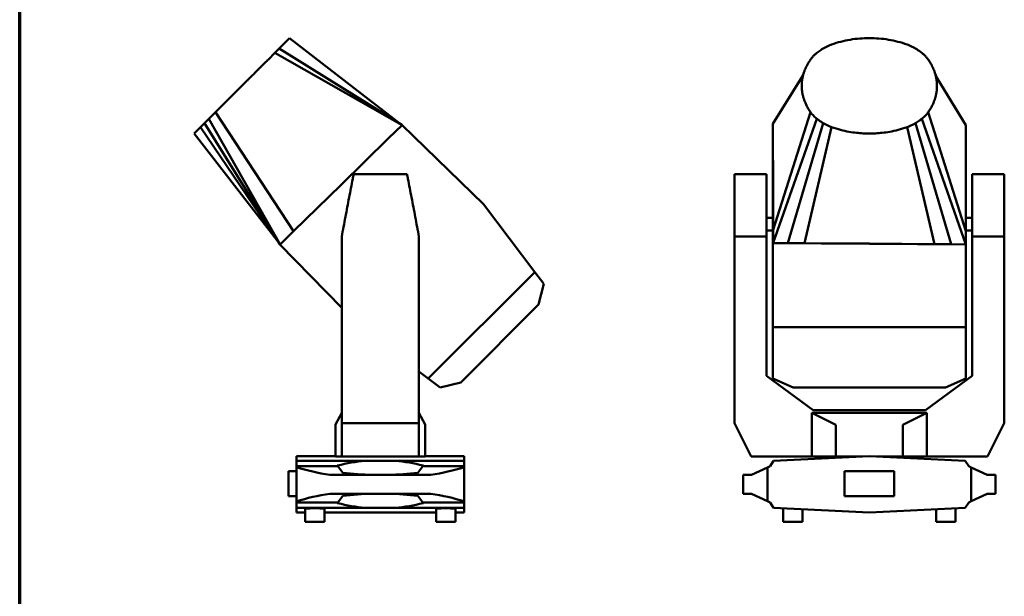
# Paper-space layout 'Sheet_1' of a CAD drawing. Header units: millimetres. Extents: x 1 to 117, y 1 to 117.
# Tile 2 of 6: x 1 to 63, y 37 to 74. Entities that reach past the tile are written whole.
import ezdxf

# ---------------------------------------------------------------- set-up
doc = ezdxf.new("R2010")
doc.units = ezdxf.units.MM
doc.layers.add('Border (ISO)', color=7, linetype='Continuous', lineweight=70)
doc.layers.add('Visible (ISO)', color=7, linetype='Continuous', lineweight=50)

# ---------------------------------------------------------------- blocks, each defined once
blk = doc.blocks.new('Borders Chauvet')
at = {"layer": 'Border (ISO)'}
blk.add_line((0.787, 0.787), (0.787, 117.323), dxfattribs=at)

psp = doc.layouts.new('Sheet_1')

# ---------------------------------------------------------------- linework, layer by layer
at = {"layer": 'Visible (ISO)'}
for p, q in [((17.829, 72.496), (17.424, 72.091)), ((24.878, 67.039), (17.829, 72.496)), ((16.895, 71.562), (16.486, 71.153)), ((17.172, 71.839), (16.895, 71.562)), ((24.924, 67.004), (16.895, 71.562)), ((17.424, 72.091), (17.172, 71.839)), ((24.917, 67.009), (17.172, 71.839)), ((48.343, 67.075), (50.203, 70.084)), ((60.517, 67.004), (58.676, 70.03)), ((14.815, 69.482), (13.143, 67.811)), ((13.143, 67.811), (12.734, 67.401)), ((18.079, 60.303), (13.143, 67.811)), ((48.364, 60.392), (50.722, 67.811)), ((60.517, 60.303), (58.138, 67.811)), ((12.734, 67.401), (12.458, 67.125)), ((17.222, 59.464), (12.734, 67.401)), ((48.367, 59.555), (51.116, 67.401)), ((60.517, 59.464), (57.744, 67.401)), ((12.205, 66.872), (11.8, 66.467)), ((12.458, 67.125), (12.205, 66.872)), ((17.21, 59.479), (12.205, 66.872)), ((17.216, 59.471), (12.458, 67.125)), ((24.924, 67.004), (24.066, 66.165)), ((24.842, 67.084), (24.832, 67.075)), ((24.924, 67.004), (24.842, 67.084)), ((24.878, 67.039), (24.909, 67.016)), ((24.909, 67.016), (24.917, 67.009)), ((24.917, 67.009), (24.924, 67.004)), ((30.065, 61.997), (24.924, 67.004)), ((48.349, 67.084), (48.343, 67.084)), ((48.343, 67.084), (48.343, 67.075)), ((48.346, 66.238), (48.343, 67.075)), ((48.343, 67.075), (48.343, 59.537)), ((49.286, 59.548), (51.511, 67.125)), ((50.34, 59.54), (52.038, 66.872)), ((58.544, 59.479), (56.823, 66.872)), ((59.598, 59.471), (57.349, 67.125)), ((60.517, 67.004), (60.517, 66.165)), ((17.186, 59.51), (11.8, 66.467)), ((24.066, 66.165), (21.073, 63.234)), ((48.355, 63.315), (48.346, 66.238)), ((60.517, 66.165), (60.517, 63.234)), ((21.866, 63.89), (25.246, 63.89)), ((45.911, 63.89), (47.934, 63.89)), ((45.911, 59.953), (45.911, 63.89)), ((47.934, 63.89), (47.934, 59.953)), ((62.95, 63.89), (60.926, 63.89)), ((60.926, 63.89), (60.926, 59.953)), ((62.95, 59.953), (62.95, 63.89)), ((21.073, 63.234), (18.079, 60.303)), ((48.364, 60.392), (48.355, 63.315)), ((60.517, 63.234), (60.517, 60.303)), ((33.305, 57.712), (30.065, 61.997)), ((48.343, 61.134), (47.934, 61.134)), ((60.926, 61.134), (60.517, 61.134)), ((18.079, 60.303), (17.222, 59.464)), ((48.343, 60.347), (47.934, 60.347)), ((48.367, 59.555), (48.364, 60.392)), ((60.926, 60.347), (60.517, 60.347)), ((60.517, 60.303), (60.517, 59.464)), ((21.115, 48.175), (21.115, 59.953)), ((25.997, 59.953), (25.997, 48.175)), ((47.934, 59.953), (45.911, 59.953)), ((45.911, 48.175), (45.911, 59.953)), ((47.934, 59.953), (47.934, 51.153)), ((60.926, 59.953), (62.95, 59.953)), ((60.926, 59.953), (60.926, 51.153)), ((62.95, 48.175), (62.95, 59.953)), ((17.151, 59.555), (17.132, 59.537)), ((17.132, 59.537), (17.212, 59.455)), ((17.21, 59.479), (17.186, 59.51)), ((17.216, 59.471), (17.21, 59.479)), ((17.222, 59.464), (17.212, 59.455)), ((17.212, 59.455), (21.115, 55.447)), ((17.222, 59.464), (17.216, 59.471)), ((48.343, 59.537), (60.517, 59.455)), ((48.343, 54.231), (48.343, 59.537)), ((49.286, 59.548), (48.367, 59.555)), ((50.34, 59.54), (49.286, 59.548)), ((54.442, 59.51), (50.34, 59.54)), ((58.544, 59.479), (54.442, 59.51)), ((59.598, 59.471), (58.544, 59.479)), ((60.517, 59.464), (59.598, 59.471)), ((60.517, 59.464), (60.517, 59.455)), ((60.517, 59.455), (60.517, 54.231)), ((26.584, 50.991), (33.305, 57.712)), ((33.873, 56.961), (33.305, 57.712)), ((33.552, 55.657), (33.873, 56.961)), ((28.64, 50.744), (33.552, 55.657)), ((48.343, 50.991), (48.343, 54.231)), ((48.343, 54.231), (60.517, 54.231)), ((60.517, 54.231), (60.517, 50.991)), ((25.997, 51.435), (26.584, 50.991)), ((26.584, 50.991), (27.335, 50.423)), ((47.934, 51.153), (50.886, 48.988)), ((49.628, 50.423), (48.343, 50.991)), ((60.926, 51.153), (57.974, 48.988)), ((60.517, 50.991), (59.233, 50.423)), ((27.335, 50.423), (28.64, 50.744)), ((49.628, 50.423), (59.233, 50.423)), ((21.115, 48.827), (20.735, 48.088)), ((26.378, 48.088), (25.997, 48.827)), ((50.798, 46.067), (50.798, 48.827)), ((50.798, 48.827), (58.062, 48.827)), ((50.798, 48.827), (52.269, 48.088)), ((57.974, 48.988), (50.886, 48.988)), ((58.062, 48.827), (56.591, 48.088)), ((58.062, 46.067), (58.062, 48.827)), ((20.721, 48.034), (20.721, 46.067)), ((21.115, 46.067), (21.115, 48.175)), ((21.115, 48.175), (25.997, 48.175)), ((25.997, 48.175), (25.997, 46.067)), ((26.391, 46.067), (26.391, 48.034)), ((46.972, 46.067), (45.911, 48.175)), ((52.32, 48.034), (52.32, 46.067)), ((56.54, 48.034), (56.54, 46.067)), ((61.889, 46.067), (62.95, 48.175)), ((20.721, 46.09), (18.257, 46.09)), ((18.257, 45.788), (18.257, 46.09)), ((21.115, 46.067), (20.721, 46.067)), ((21.115, 46.067), (25.997, 46.067)), ((26.391, 46.067), (25.997, 46.067)), ((28.855, 46.09), (26.391, 46.09)), ((28.855, 46.09), (28.855, 45.788)), ((50.798, 46.067), (46.972, 46.067)), ((48.379, 45.788), (54.43, 46.09)), ((52.32, 46.067), (50.798, 46.067)), ((53.969, 46.067), (52.32, 46.067)), ((60.481, 45.788), (54.43, 46.09)), ((56.54, 46.067), (54.892, 46.067)), ((58.062, 46.067), (56.54, 46.067)), ((61.889, 46.067), (58.062, 46.067)), ((22.59, 45.788), (18.257, 45.788)), ((18.257, 45.451), (18.257, 45.788)), ((20.87, 45.451), (18.257, 45.451)), ((18.257, 45.375), (18.257, 45.451)), ((20.861, 45.491), (20.87, 45.451)), ((20.87, 45.451), (21.192, 45.033)), ((24.522, 45.788), (28.855, 45.788)), ((25.92, 45.033), (26.242, 45.451)), ((26.242, 45.451), (26.252, 45.491)), ((26.242, 45.451), (28.855, 45.451)), ((28.855, 45.788), (28.855, 45.451)), ((28.855, 45.451), (28.855, 45.375)), ((48, 45.375), (48.16, 45.451)), ((48.16, 45.451), (48.379, 45.788)), ((60.7, 45.451), (60.481, 45.788)), ((60.86, 45.375), (60.7, 45.451)), ((18.257, 45.125), (17.757, 45.125)), ((17.757, 43.55), (17.757, 45.125)), ((18.257, 45.375), (18.257, 43.232)), ((20.374, 44.896), (23.556, 44.896)), ((23.556, 44.896), (26.738, 44.896)), ((28.855, 45.375), (28.855, 43.232)), ((46.984, 44.896), (46.458, 44.896)), ((46.458, 44.896), (46.458, 43.711)), ((48, 45.375), (46.984, 44.896)), ((48, 45.375), (48, 43.232)), ((52.855, 45.125), (52.855, 43.55)), ((56.005, 45.125), (52.855, 45.125)), ((56.005, 43.55), (56.005, 45.125)), ((60.86, 45.375), (61.876, 44.896)), ((60.86, 45.375), (60.86, 43.232)), ((61.876, 44.896), (62.402, 44.896)), ((62.402, 43.711), (62.402, 44.896)), ((18.257, 43.55), (17.757, 43.55)), ((23.556, 43.711), (20.374, 43.711)), ((21.192, 43.574), (20.87, 43.156)), ((26.738, 43.711), (23.556, 43.711)), ((26.242, 43.156), (25.92, 43.574)), ((46.458, 43.711), (46.984, 43.711)), ((46.984, 43.711), (48, 43.232)), ((52.855, 43.55), (56.005, 43.55)), ((61.876, 43.711), (60.86, 43.232)), ((62.402, 43.711), (61.876, 43.711)), ((18.257, 43.156), (18.257, 43.232)), ((20.87, 43.156), (18.257, 43.156)), ((18.257, 42.819), (18.257, 43.156)), ((20.87, 43.156), (20.861, 43.116)), ((26.252, 43.116), (26.242, 43.156)), ((26.242, 43.156), (28.855, 43.156)), ((28.855, 43.232), (28.855, 43.156)), ((28.855, 43.156), (28.855, 42.819)), ((48.16, 43.156), (48, 43.232)), ((48.379, 42.819), (48.16, 43.156)), ((60.481, 42.819), (60.7, 43.156)), ((60.7, 43.156), (60.86, 43.232)), ((22.59, 42.819), (18.257, 42.819)), ((18.257, 42.516), (18.257, 42.819)), ((18.257, 42.516), (18.812, 42.516)), ((18.812, 42.757), (18.812, 41.941)), ((20.032, 42.757), (20.032, 41.941)), ((20.032, 42.516), (27.08, 42.516)), ((24.522, 42.819), (28.855, 42.819)), ((27.08, 41.941), (27.08, 42.757)), ((28.3, 41.941), (28.3, 42.757)), ((28.3, 42.516), (28.855, 42.516)), ((28.855, 42.819), (28.855, 42.516)), ((54.43, 42.516), (48.379, 42.819)), ((48.997, 41.941), (48.997, 42.788)), ((50.217, 41.941), (50.217, 42.727)), ((54.43, 42.516), (60.481, 42.819)), ((58.643, 42.727), (58.643, 41.941)), ((59.863, 42.788), (59.863, 41.941)), ((20.032, 41.941), (18.812, 41.941)), ((27.08, 41.941), (28.3, 41.941)), ((48.997, 41.941), (50.217, 41.941)), ((59.863, 41.941), (58.643, 41.941))]:
    psp.add_line(p, q, dxfattribs=at)
for centre, start, end in [((20.84, 48.034), 152.7417, 180), ((26.273, 48.034), 0, 27.2583)]:
    psp.add_arc(centre, 0.118, start, end, dxfattribs=at)
for centre, major_axis, ratio, start_param, end_param in [((51.864, 48.034), (0.457, 0), 0.258713, 0, 0.475747), ((56.997, 48.034), (-0.457, 0), 0.258713, 5.807438, 6.283185), ((23.543, 20.51), (0, 25.32), 0.649063, 0.058003, 0.163963), ((23.543, 44.969), (-16.434, 0), 0.049918, 4.711601, 4.770392), ((23.569, 44.969), (-16.434, 0), 0.049918, 4.654386, 4.713177), ((23.569, 20.51), (0, 25.32), 0.649063, 6.119223, 6.225182), ((23.553, 49.303), (-9.865, 0), 0.471881, 1.004202, 1.24279), ((23.556, 49.292), (9.33, 0), 0.471881, 4.456216, 4.657916), ((23.556, 49.292), (9.33, 0), 0.471881, 4.766862, 4.968562), ((23.559, 49.303), (-9.865, 0), 0.471881, 1.898802, 2.137391), ((23.553, 39.304), (9.865, 0), 0.471881, 1.898802, 2.137391), ((23.556, 39.315), (-9.33, 0), 0.471881, 4.766862, 4.968562), ((23.556, 39.315), (-9.33, 0), 0.471881, 4.456216, 4.657916), ((23.559, 39.304), (9.865, 0), 0.471881, 1.004202, 1.24279), ((23.543, 68.096), (0, -25.32), 0.649063, 6.119223, 6.225182), ((23.569, 68.096), (0, -25.32), 0.649063, 0.058003, 0.163963), ((19.422, 42.757), (0.61, 0), 0.049918, 0, 3.141593), ((23.543, 43.638), (16.434, 0), 0.049918, 4.654386, 4.713177), ((23.569, 43.638), (16.434, 0), 0.049918, 4.711601, 4.770392), ((27.69, 42.757), (0.61, 0), 0.049918, 0, 3.141593)]:
    psp.add_ellipse(centre, major_axis=major_axis, ratio=ratio, start_param=start_param, end_param=end_param, dxfattribs=at)
for points, knots in [([(52.038, 72.091), (52.23, 72.16), (52.426, 72.22), (52.821, 72.322), (53.019, 72.364), (53.419, 72.43), (53.62, 72.455), (54.024, 72.488), (54.227, 72.496), (54.43, 72.496)], [-1, -1, -1, -1, -0.75, -0.75, -0.5, -0.5, -0.25, -0.25, 0, 0, 0, 0]), ([(54.43, 72.496), (54.633, 72.496), (54.836, 72.488), (55.241, 72.455), (55.441, 72.43), (55.841, 72.364), (56.039, 72.322), (56.434, 72.22), (56.63, 72.16), (56.823, 72.091)], [0, 0, 0, 0, 0.25, 0.25, 0.5, 0.5, 0.75, 0.75, 1, 1, 1, 1]), ([(50.722, 71.153), (50.762, 71.209), (50.804, 71.261), (50.89, 71.357), (50.933, 71.402), (51.023, 71.486), (51.07, 71.525), (51.116, 71.562)], [-1, -1, -1, -1, -0.6666667, -0.6666667, -0.3333333, -0.3333333, 0, 0, 0, 0]), ([(51.116, 71.562), (51.151, 71.589), (51.189, 71.618), (51.27, 71.678), (51.314, 71.709), (51.407, 71.773), (51.457, 71.805), (51.511, 71.839)], [-1, -1, -1, -1, -0.666667, -0.666667, -0.333333, -0.333333, 0, 0, 0, 0]), ([(57.349, 71.839), (57.403, 71.805), (57.453, 71.773), (57.546, 71.709), (57.59, 71.678), (57.671, 71.618), (57.709, 71.589), (57.744, 71.562)], [0, 0, 0, 0, 0.333333, 0.333333, 0.666667, 0.666667, 1, 1, 1, 1]), ([(57.744, 71.562), (57.79, 71.525), (57.837, 71.486), (57.927, 71.402), (57.97, 71.357), (58.056, 71.261), (58.098, 71.209), (58.138, 71.153)], [0, 0, 0, 0, 0.3333333, 0.3333333, 0.6666667, 0.6666667, 1, 1, 1, 1]), ([(16.486, 71.153), (16.45, 71.117), (16.416, 71.083), (16.383, 71.05), (16.35, 71.017), (16.319, 70.986), (16.288, 70.955), (16.258, 70.925), (16.229, 70.896), (16.201, 70.868), (16.173, 70.84), (16.146, 70.813), (16.12, 70.787), (16.094, 70.761), (16.07, 70.737), (16.046, 70.713), (16.022, 70.689), (15.999, 70.666), (15.977, 70.644), (15.954, 70.621), (15.932, 70.599), (15.91, 70.577), (15.888, 70.555), (15.865, 70.532), (15.842, 70.509), (15.825, 70.492), (15.808, 70.475), (15.79, 70.457), (15.785, 70.452), (15.779, 70.446), (15.773, 70.44), (15.749, 70.416), (15.725, 70.392), (15.7, 70.367), (15.675, 70.342), (15.649, 70.316), (15.622, 70.289), (15.595, 70.262), (15.567, 70.234), (15.538, 70.205), (15.508, 70.175), (15.478, 70.145), (15.446, 70.113), (15.413, 70.08), (15.38, 70.047), (15.344, 70.011), (15.308, 69.975), (15.271, 69.938), (15.231, 69.898), (15.192, 69.859), (15.15, 69.817), (15.107, 69.774), (15.063, 69.73), (15.017, 69.684), (14.968, 69.635), (14.919, 69.586), (14.868, 69.535), (14.815, 69.482)], [0, 0, 0, 0, 0.055556, 0.055556, 0.055556, 0.111111, 0.111111, 0.111111, 0.166667, 0.166667, 0.166667, 0.222222, 0.222222, 0.222222, 0.277778, 0.277778, 0.277778, 0.333333, 0.333333, 0.333333, 0.388889, 0.388889, 0.388889, 0.444444, 0.444444, 0.444444, 0.486304, 0.486304, 0.486304, 0.5, 0.5, 0.5, 0.555555, 0.555555, 0.555555, 0.611111, 0.611111, 0.611111, 0.666666, 0.666666, 0.666666, 0.722222, 0.722222, 0.722222, 0.777777, 0.777777, 0.777777, 0.833333, 0.833333, 0.833333, 0.888889, 0.888889, 0.888889, 0.944444, 0.944444, 0.944444, 1, 1, 1, 1]), ([(50.16, 69.482), (50.16, 69.535), (50.162, 69.586), (50.165, 69.635), (50.168, 69.684), (50.172, 69.73), (50.177, 69.774), (50.182, 69.817), (50.187, 69.859), (50.194, 69.898), (50.2, 69.938), (50.207, 69.975), (50.214, 70.011), (50.221, 70.047), (50.229, 70.08), (50.237, 70.113), (50.245, 70.145), (50.253, 70.175), (50.261, 70.205), (50.269, 70.234), (50.278, 70.262), (50.286, 70.289), (50.295, 70.316), (50.303, 70.342), (50.312, 70.367), (50.321, 70.392), (50.329, 70.416), (50.338, 70.44), (50.341, 70.446), (50.343, 70.452), (50.345, 70.457), (50.352, 70.475), (50.359, 70.492), (50.366, 70.509), (50.375, 70.532), (50.384, 70.555), (50.394, 70.577), (50.404, 70.599), (50.414, 70.621), (50.424, 70.644), (50.435, 70.666), (50.446, 70.689), (50.458, 70.713), (50.469, 70.737), (50.482, 70.761), (50.496, 70.787), (50.509, 70.813), (50.524, 70.84), (50.54, 70.868), (50.556, 70.896), (50.573, 70.925), (50.592, 70.955), (50.61, 70.986), (50.63, 71.017), (50.652, 71.05), (50.674, 71.083), (50.697, 71.117), (50.722, 71.153)], [-1, -1, -1, -1, -0.944444, -0.944444, -0.944444, -0.888889, -0.888889, -0.888889, -0.833333, -0.833333, -0.833333, -0.777778, -0.777778, -0.777778, -0.722222, -0.722222, -0.722222, -0.666667, -0.666667, -0.666667, -0.611111, -0.611111, -0.611111, -0.555556, -0.555556, -0.555556, -0.5, -0.5, -0.5, -0.486304, -0.486304, -0.486304, -0.444444, -0.444444, -0.444444, -0.388889, -0.388889, -0.388889, -0.333333, -0.333333, -0.333333, -0.277778, -0.277778, -0.277778, -0.222222, -0.222222, -0.222222, -0.166667, -0.166667, -0.166667, -0.111111, -0.111111, -0.111111, -0.055556, -0.055556, -0.055556, 0, 0, 0, 0]), ([(58.138, 71.153), (58.163, 71.117), (58.187, 71.083), (58.208, 71.05), (58.23, 71.017), (58.25, 70.986), (58.269, 70.955), (58.287, 70.925), (58.304, 70.896), (58.32, 70.868), (58.336, 70.84), (58.351, 70.813), (58.364, 70.787), (58.378, 70.761), (58.391, 70.737), (58.403, 70.713), (58.414, 70.689), (58.425, 70.666), (58.436, 70.644), (58.446, 70.621), (58.456, 70.599), (58.466, 70.577), (58.476, 70.555), (58.485, 70.532), (58.495, 70.509), (58.502, 70.492), (58.508, 70.475), (58.515, 70.457), (58.517, 70.452), (58.52, 70.446), (58.522, 70.44), (58.531, 70.416), (58.54, 70.392), (58.548, 70.367), (58.557, 70.342), (58.566, 70.316), (58.574, 70.289), (58.583, 70.262), (58.591, 70.234), (58.599, 70.205), (58.607, 70.175), (58.615, 70.145), (58.623, 70.113), (58.631, 70.08), (58.639, 70.047), (58.646, 70.011), (58.653, 69.975), (58.66, 69.938), (58.666, 69.898), (58.673, 69.859), (58.678, 69.817), (58.683, 69.774), (58.688, 69.73), (58.692, 69.684), (58.695, 69.635), (58.698, 69.586), (58.7, 69.535), (58.7, 69.482)], [0, 0, 0, 0, 0.055556, 0.055556, 0.055556, 0.111111, 0.111111, 0.111111, 0.166667, 0.166667, 0.166667, 0.222222, 0.222222, 0.222222, 0.277778, 0.277778, 0.277778, 0.333333, 0.333333, 0.333333, 0.388889, 0.388889, 0.388889, 0.444444, 0.444444, 0.444444, 0.486304, 0.486304, 0.486304, 0.5, 0.5, 0.5, 0.555555, 0.555555, 0.555555, 0.611111, 0.611111, 0.611111, 0.666666, 0.666666, 0.666666, 0.722222, 0.722222, 0.722222, 0.777777, 0.777777, 0.777777, 0.833333, 0.833333, 0.833333, 0.888889, 0.888889, 0.888889, 0.944444, 0.944444, 0.944444, 1, 1, 1, 1]), ([(50.162, 69.994), (50.172, 70.015), (50.204, 70.084), (50.244, 70.182), (50.256, 70.211), (50.27, 70.249), (50.287, 70.295), (50.312, 70.367)], [0, 0, 0, 0, 3.231524, 3.231524, 4.899433, 4.899433, 6.56913, 6.56913, 6.56913, 6.56913]), ([(58.552, 70.355), (58.589, 70.248), (58.605, 70.205), (58.629, 70.142), (58.661, 70.063), (58.697, 69.981), (58.712, 69.949), (58.719, 69.935)], [0, 0, 0, 0, 2.375289, 2.375289, 5.011795, 5.011795, 6.827514, 6.827514, 6.827514, 6.827514]), ([(50.722, 67.811), (50.688, 67.858), (50.657, 67.905), (50.6, 67.994), (50.574, 68.036), (50.527, 68.118), (50.506, 68.157), (50.467, 68.231), (50.449, 68.267), (50.417, 68.335), (50.402, 68.368), (50.375, 68.43), (50.363, 68.46), (50.34, 68.518), (50.33, 68.546), (50.311, 68.599), (50.302, 68.625), (50.286, 68.675), (50.278, 68.7), (50.264, 68.747), (50.257, 68.771), (50.245, 68.817), (50.239, 68.84), (50.228, 68.886), (50.223, 68.909), (50.213, 68.956), (50.209, 68.98), (50.199, 69.03), (50.195, 69.056), (50.187, 69.111), (50.183, 69.139), (50.176, 69.199), (50.172, 69.231), (50.167, 69.297), (50.165, 69.331), (50.161, 69.404), (50.16, 69.442), (50.16, 69.482)], [-1, -1, -1, -1, -0.9444444, -0.9444444, -0.8888889, -0.8888889, -0.8333333, -0.8333333, -0.7777778, -0.7777778, -0.7222222, -0.7222222, -0.6666667, -0.6666667, -0.6111111, -0.6111111, -0.5555556, -0.5555556, -0.5, -0.5, -0.4444444, -0.4444444, -0.3888889, -0.3888889, -0.3333333, -0.3333333, -0.2777778, -0.2777778, -0.2222222, -0.2222222, -0.1666667, -0.1666667, -0.1111111, -0.1111111, -0.0555556, -0.0555556, 0, 0, 0, 0]), ([(58.7, 69.482), (58.7, 69.442), (58.699, 69.404), (58.696, 69.331), (58.693, 69.297), (58.688, 69.231), (58.685, 69.199), (58.677, 69.139), (58.674, 69.111), (58.665, 69.056), (58.661, 69.03), (58.652, 68.98), (58.647, 68.956), (58.637, 68.909), (58.632, 68.886), (58.621, 68.84), (58.615, 68.817), (58.603, 68.771), (58.596, 68.747), (58.582, 68.7), (58.574, 68.675), (58.558, 68.625), (58.549, 68.599), (58.53, 68.546), (58.52, 68.518), (58.497, 68.46), (58.485, 68.43), (58.458, 68.368), (58.443, 68.335), (58.411, 68.267), (58.393, 68.231), (58.354, 68.157), (58.333, 68.118), (58.286, 68.036), (58.26, 67.994), (58.203, 67.905), (58.172, 67.858), (58.138, 67.811)], [0, 0, 0, 0, 0.0555556, 0.0555556, 0.1111111, 0.1111111, 0.1666667, 0.1666667, 0.2222222, 0.2222222, 0.2777778, 0.2777778, 0.3333333, 0.3333333, 0.3888889, 0.3888889, 0.4444444, 0.4444444, 0.5, 0.5, 0.5555556, 0.5555556, 0.6111111, 0.6111111, 0.6666667, 0.6666667, 0.7222222, 0.7222222, 0.7777778, 0.7777778, 0.8333333, 0.8333333, 0.8888889, 0.8888889, 0.9444444, 0.9444444, 1, 1, 1, 1]), ([(51.116, 67.401), (51.073, 67.436), (51.033, 67.47), (50.96, 67.536), (50.928, 67.568), (50.866, 67.633), (50.836, 67.666), (50.778, 67.735), (50.75, 67.772), (50.722, 67.811)], [-1, -1, -1, -1, -0.75, -0.75, -0.5, -0.5, -0.25, -0.25, 0, 0, 0, 0]), ([(58.138, 67.811), (58.111, 67.772), (58.082, 67.735), (58.024, 67.666), (57.995, 67.633), (57.933, 67.568), (57.9, 67.536), (57.827, 67.47), (57.787, 67.436), (57.744, 67.401)], [0, 0, 0, 0, 0.25, 0.25, 0.5, 0.5, 0.75, 0.75, 1, 1, 1, 1]), ([(51.511, 67.125), (51.441, 67.168), (51.374, 67.213), (51.242, 67.305), (51.178, 67.353), (51.116, 67.401)], [-1.414948, -1.414948, -1.414948, -1.414948, -0.707521, -0.707521, 0, 0, 0, 0]), ([(57.744, 67.401), (57.696, 67.364), (57.649, 67.329), (57.559, 67.263), (57.515, 67.233), (57.43, 67.176), (57.389, 67.149), (57.349, 67.125)], [0, 0, 0, 0, 0.3333333, 0.3333333, 0.6666667, 0.6666667, 1, 1, 1, 1]), ([(52.038, 66.872), (51.973, 66.895), (51.911, 66.92), (51.79, 66.973), (51.731, 67.001), (51.617, 67.061), (51.563, 67.092), (51.511, 67.125)], [-1, -1, -1, -1, -0.666667, -0.666667, -0.333333, -0.333333, 0, 0, 0, 0]), ([(54.43, 66.467), (54.308, 66.467), (54.178, 66.47), (53.905, 66.485), (53.763, 66.496), (53.462, 66.529), (53.303, 66.551), (52.969, 66.611), (52.794, 66.648), (52.427, 66.743), (52.234, 66.801), (52.038, 66.872)], [-1, -1, -1, -1, -0.8, -0.8, -0.6, -0.6, -0.4, -0.4, -0.2, -0.2, 0, 0, 0, 0]), ([(56.823, 66.872), (56.626, 66.801), (56.434, 66.743), (56.066, 66.648), (55.891, 66.611), (55.557, 66.551), (55.398, 66.529), (55.097, 66.496), (54.955, 66.485), (54.682, 66.47), (54.552, 66.467), (54.43, 66.467)], [0, 0, 0, 0, 0.2, 0.2, 0.4, 0.4, 0.6, 0.6, 0.8, 0.8, 1, 1, 1, 1]), ([(57.349, 67.125), (57.297, 67.092), (57.243, 67.061), (57.129, 67.001), (57.071, 66.973), (56.949, 66.92), (56.887, 66.895), (56.823, 66.872)], [0, 0, 0, 0, 0.333333, 0.333333, 0.666667, 0.666667, 1, 1, 1, 1]), ([(21.115, 59.953), (21.194, 60.367), (21.272, 60.781), (21.429, 61.604), (21.507, 62.017), (21.66, 62.818), (21.736, 63.211), (21.83, 63.698), (21.848, 63.794), (21.866, 63.89)], [-6.651218, -6.651218, -6.651218, -6.651218, -4.547463, -4.547463, -2.468789, -2.468789, -0.485903, -0.485903, 0, 0, 0, 0]), ([(25.246, 63.89), (25.264, 63.794), (25.283, 63.698), (25.376, 63.211), (25.452, 62.818), (25.605, 62.017), (25.683, 61.604), (25.84, 60.781), (25.918, 60.367), (25.997, 59.953)], [-29.629865, -29.629865, -29.629865, -29.629865, -27.465265, -27.465265, -18.631898, -18.631898, -9.371814, -9.371814, 0, 0, 0, 0])]:
    psp.add_open_spline(points, degree=3, knots=knots, dxfattribs=at)
for points in [[(51.511, 71.839), (51.564, 71.872), (51.673, 71.934), (51.849, 72.019), (51.974, 72.068), (52.038, 72.091)], [(56.823, 72.091), (56.887, 72.068), (57.011, 72.019), (57.187, 71.934), (57.297, 71.872), (57.349, 71.839)], [(50.177, 70.025), (50.177, 70.025), (50.177, 70.025), (50.177, 70.025)]]:
    psp.add_open_spline(points, degree=3, dxfattribs=at)

# ---------------------------------------------------------------- block references
psp.add_blockref('Borders Chauvet', (0, 0))

doc.saveas('drawing.dxf')
